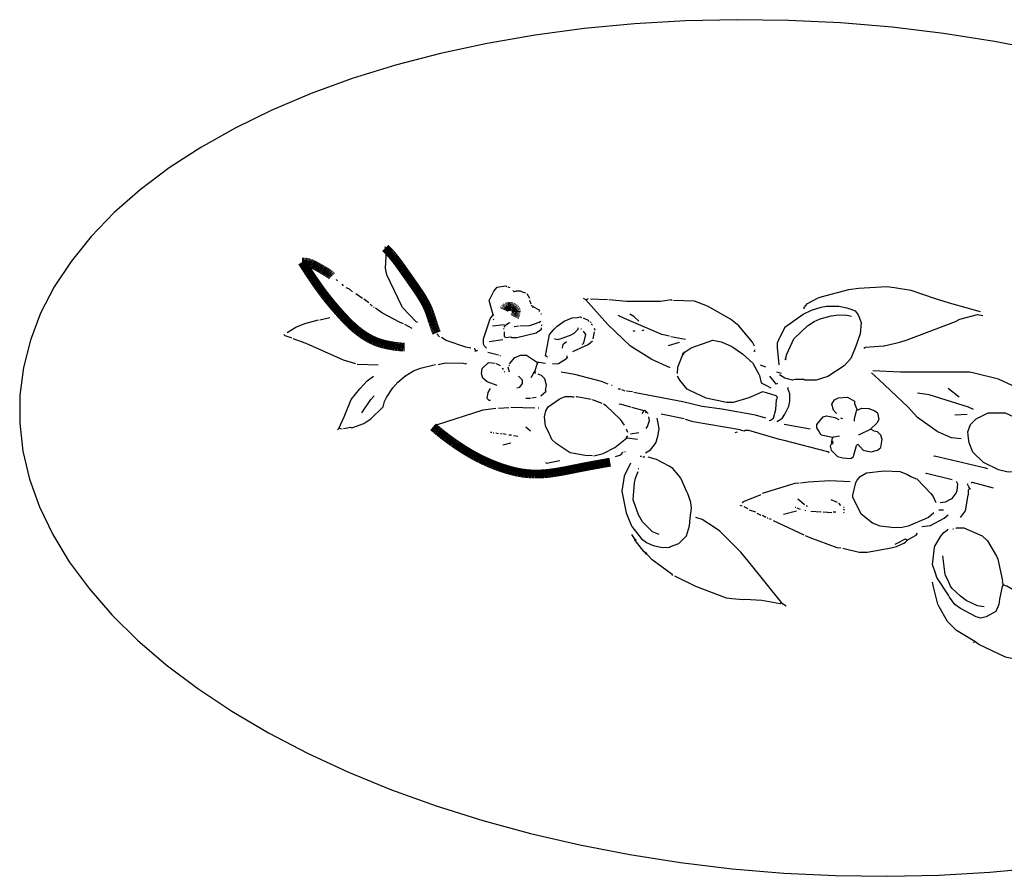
# Model space of a CAD drawing. Extents: x 1.33 to 6.92, y 0.84 to 3.86.
# Tile 1 of 2: x 1.33 to 4.8, y 0.84 to 3.86. Entities that reach past the tile are written whole.
import ezdxf

# ---------------------------------------------------------------- set-up
doc = ezdxf.new("R2010")
doc.units = 0
doc.linetypes.add('LINETYPE_1', pattern=[0])
doc.linetypes.add('LINETYPE_11', pattern=[0])

msp = doc.modelspace()

# ---------------------------------------------------------------- linework, layer by layer
at = {"linetype": 'LINETYPE_1'}
for points in [[(4.9452, 3.7506), (4.7685, 3.7848), (4.589, 3.8128), (4.4076, 3.8346), (4.225, 3.85), (4.042, 3.859), (3.8592, 3.8615), (3.6777, 3.8575), (3.498, 3.8471), (3.3211, 3.8303), (3.1476, 3.8071), (2.9782, 3.7777), (2.8138, 3.7422), (2.655, 3.7007), (2.5025, 3.6535), (2.3569, 3.6006), (2.2189, 3.5424), (2.0891, 3.4791), (1.968, 3.411), (1.8561, 3.3383), (1.754, 3.2614), (1.6619, 3.1806), (1.5805, 3.0962), (1.5099, 3.0086), (1.4506, 2.9182), (1.4026, 2.8254), (1.3664, 2.7306), (1.3419, 2.6341), (1.3294, 2.5364), (1.3288, 2.4379), (1.3403, 2.339), (1.3636, 2.2402), (1.3988, 2.1418), (1.4456, 2.0443), (1.5039, 1.9482), (1.5735, 1.8537), (1.654, 1.7614), (1.745, 1.6716), (1.8462, 1.5847), (1.9572, 1.5011), (2.0775, 1.4211), (2.2066, 1.3451), (2.3438, 1.2734), (2.4887, 1.2064), (2.6406, 1.1442), (2.7988, 1.0871), (2.9628, 1.0355), (3.1317, 0.9895), (3.3048, 0.9494), (3.4815, 0.9152), (3.661, 0.8872), (3.8424, 0.8654), (4.025, 0.85), (4.208, 0.841), (4.3908, 0.8385), (4.5723, 0.8425), (4.752, 0.8529), (4.9289, 0.8697)], [(2.6204, 3.0524), (2.618, 3.0596)], [(2.7332, 2.7932), (2.7284, 2.7956), (2.6799, 2.8458), (2.6774, 2.8504), (2.6245, 2.961), (2.6194, 2.985), (2.6214, 3.0261), (2.6204, 3.05)], [(2.6228, 3.0524), (2.6204, 3.0524)], [(2.6204, 3.05), (2.6204, 3.0524)], [(2.6252, 3.0524), (2.6228, 3.0524)], [(2.45, 2.9396), (2.4452, 2.9444)], [(2.4716, 2.9228), (2.4668, 2.9276)], [(2.9996, 2.8196), (2.9852, 2.87), (3.0014, 2.904), (3.014, 2.918), (3.0428, 2.9228), (3.0476, 2.9204)], [(4.0964, 2.8412), (4.0971, 2.8458), (4.1084, 2.8604), (4.1466, 2.8801), (4.1566, 2.8836), (4.255, 2.9099), (4.2883, 2.9143), (4.3892, 2.9204), (4.4157, 2.9166), (4.4734, 2.9068), (4.5598, 2.8777), (4.617, 2.8597), (4.718, 2.8316)], [(2.5028, 2.9012), (2.4927, 2.9102), (2.4838, 2.9139), (2.4812, 2.9156)], [(2.5388, 2.8772), (2.5148, 2.894)], [(3.0596, 2.9156), (3.0524, 2.918)], [(3.1148, 2.8964), (3.1026, 2.9005), (3.0956, 2.9036), (3.0812, 2.9036), (3.074, 2.9012), (3.0692, 2.906)], [(3.1292, 2.8772), (3.1196, 2.894)], [(2.5604, 2.8628), (2.5436, 2.8748)], [(2.5724, 2.8508), (2.5652, 2.858)], [(3.134, 2.858), (3.1292, 2.87)], [(3.1412, 2.8484), (3.134, 2.8532)], [(3.326, 2.8724), (3.3188, 2.8772)], [(3.326, 2.8724), (3.3356, 2.8772)], [(3.6236, 2.6324), (3.5593, 2.6622), (3.4844, 2.7092), (3.4046, 2.7854), (3.3542, 2.8407), (3.326, 2.8724)], [(3.4028, 2.8724), (3.3428, 2.8748)], [(3.6308, 2.87), (3.6284, 2.8724), (3.5902, 2.8666), (3.4699, 2.8665), (3.4076, 2.8724)], [(3.9212, 2.7092), (3.9145, 2.7238), (3.866, 2.7812), (3.837, 2.8047), (3.7746, 2.8405), (3.7554, 2.8501), (3.71, 2.8676), (3.6356, 2.87)], [(4.01, 2.642), (4.0086, 2.6445), (4.0028, 2.7044), (4.0028, 2.7212), (4.0093, 2.7358), (4.0107, 2.7402), (4.0286, 2.7744), (4.0292, 2.7764), (4.0938, 2.8225), (4.123, 2.8359), (4.1565, 2.8474), (4.1756, 2.8508), (4.2188, 2.8508), (4.2478, 2.8443), (4.2618, 2.8404), (4.2764, 2.834), (4.2879, 2.8194), (4.298, 2.7932), (4.2945, 2.7525), (4.2795, 2.709), (4.2615, 2.6662), (4.238, 2.6396), (4.18, 2.6018), (4.1396, 2.5892), (4.0988, 2.5892), (4.0964, 2.5916), (4.0652, 2.5916), (4.0556, 2.5892), (4.029, 2.5959), (4.01, 2.6084)], [(2.5796, 2.846), (2.5772, 2.846)], [(2.6828, 2.7884), (2.6689, 2.7942), (2.6093, 2.8258), (2.5844, 2.8436)], [(2.9756, 2.702), (2.9694, 2.7098), (2.966, 2.7164), (2.966, 2.7356), (2.9895, 2.8054), (2.9996, 2.8196)], [(3.002, 2.8172), (2.9996, 2.8196)], [(3.1388, 2.846), (3.1412, 2.8484)], [(3.1628, 2.8316), (3.1628, 2.8364), (3.1412, 2.8484)], [(3.17, 2.822), (3.1676, 2.822)], [(3.6212, 2.7452), (3.595, 2.7508), (3.4626, 2.8071), (3.4412, 2.8172)], [(3.5132, 2.798), (3.4959, 2.8142), (3.482, 2.822)], [(4.0316, 2.6636), (4.0357, 2.6806), (4.0604, 2.7356), (4.1089, 2.7806), (4.1322, 2.7961), (4.1538, 2.8057), (4.1925, 2.8161), (4.2188, 2.8196), (4.2478, 2.8182), (4.2644, 2.8148)], [(4.3076, 2.702), (4.3129, 2.7054), (4.3771, 2.7102), (4.3798, 2.7107), (4.435, 2.7229), (4.461, 2.7315), (4.6312, 2.7962), (4.6462, 2.8045), (4.7084, 2.8208), (4.7276, 2.8172)], [(2.2724, 2.7572), (2.3038, 2.7759), (2.335, 2.7899), (2.3828, 2.8028)], [(2.3876, 2.8028), (2.4236, 2.81)], [(2.714, 2.7716), (2.6876, 2.786)], [(2.9972, 2.7812), (3.038, 2.786)], [(2.9996, 2.8028), (3.002, 2.8052)], [(3.038, 2.7764), (3.0428, 2.7836), (3.0553, 2.7922), (3.0596, 2.7932)], [(3.074, 2.7788), (3.0884, 2.7812)], [(3.0932, 2.7812), (3.1291, 2.7823), (3.1624, 2.7938), (3.1676, 2.798)], [(3.17, 2.7812), (3.1724, 2.786)], [(3.1916, 2.6708), (3.1844, 2.6756), (3.1988, 2.75), (3.215, 2.7696), (3.2248, 2.7794), (3.2496, 2.7974), (3.2781, 2.809), (3.2971, 2.811), (3.3068, 2.8124), (3.3116, 2.81)], [(3.338, 2.7956), (3.3356, 2.8004), (3.321, 2.8071), (3.3188, 2.8076)], [(3.3452, 2.7932), (3.3428, 2.7956)], [(3.35, 2.7836), (3.3452, 2.7884)], [(2.2892, 2.738), (2.287, 2.7385), (2.2656, 2.7458), (2.2604, 2.75)], [(2.81, 2.7428), (2.8004, 2.7524)], [(3.0356, 2.7692), (3.038, 2.7716)], [(3.038, 2.7596), (3.038, 2.7452), (3.0428, 2.7404), (3.062, 2.7428), (3.0644, 2.7404), (3.0836, 2.7404), (3.151, 2.7567), (3.17, 2.7692), (3.17, 2.774)], [(3.2156, 2.7356), (3.2178, 2.7351), (3.2276, 2.7332), (3.2394, 2.7365), (3.2689, 2.7466), (3.2726, 2.7486), (3.2852, 2.7548), (3.2996, 2.7692), (3.2996, 2.774)], [(3.3116, 2.7692), (3.3092, 2.7692)], [(3.314, 2.7164), (3.3188, 2.7188), (3.3193, 2.721), (3.326, 2.75), (3.3188, 2.762)], [(3.3524, 2.7356), (3.3572, 2.7596)], [(3.3596, 2.7644), (3.3572, 2.7716)], [(3.494, 2.762), (3.5012, 2.7644)], [(3.5252, 2.7644), (3.5324, 2.7668)], [(2.5148, 2.6468), (2.4714, 2.6605), (2.3394, 2.7183), (2.294, 2.7356)], [(2.9204, 2.702), (2.9034, 2.7059), (2.8335, 2.7298), (2.8172, 2.7404)], [(2.9852, 2.726), (3.0332, 2.7332)], [(3.2444, 2.702), (3.2452, 2.709), (3.2468, 2.7164), (3.2588, 2.726)], [(3.2804, 2.69), (3.3347, 2.7152), (3.35, 2.7284)], [(3.6188, 2.7116), (3.6572, 2.7236)], [(3.6788, 2.7332), (3.626, 2.7428)], [(3.674, 2.6876), (3.6982, 2.7037), (3.7748, 2.7308), (3.8038, 2.7243), (3.8082, 2.7229), (3.8416, 2.7086), (3.849, 2.7039), (3.8798, 2.6822), (3.9164, 2.6492), (3.9385, 2.6086), (3.9399, 2.6058), (3.9452, 2.5796), (3.9646, 2.5707), (3.9788, 2.5628)], [(2.9372, 2.6948), (2.9348, 2.6996), (2.9324, 2.6996)], [(2.9348, 2.69), (2.9372, 2.6924)], [(2.9372, 2.6924), (2.9372, 2.6948)], [(2.9396, 2.6924), (2.9372, 2.6924)], [(2.9444, 2.6924), (2.9396, 2.6924)], [(3.0188, 2.678), (2.9804, 2.6876)], [(3.026, 2.6756), (3.0236, 2.6756)], [(3.0572, 2.6468), (3.0762, 2.6689), (3.079, 2.6703), (3.0956, 2.678), (3.1172, 2.678), (3.1556, 2.6516)], [(3.2612, 2.6708), (3.2612, 2.6756)], [(3.65, 2.6132), (3.6511, 2.6347), (3.6692, 2.6804)], [(3.6692, 2.6828), (3.6716, 2.6876)], [(3.6692, 2.6804), (3.6692, 2.6828)], [(3.6716, 2.6804), (3.6692, 2.6804)], [(3.674, 2.6876), (3.6716, 2.6876)], [(3.6716, 2.6804), (3.674, 2.6852)], [(3.674, 2.6852), (3.674, 2.6876)], [(3.9188, 2.69), (3.9212, 2.6924)], [(3.9212, 2.6924), (3.9236, 2.6972)], [(3.9236, 2.69), (3.9212, 2.6924)], [(2.594, 2.642), (2.5196, 2.6444)], [(2.6876, 2.6036), (2.719, 2.6223), (2.743, 2.6315), (2.7956, 2.6444)], [(2.8052, 2.6444), (2.8314, 2.6502), (2.8942, 2.6499), (2.8986, 2.6485), (2.9036, 2.6468), (2.906, 2.6492)], [(3.014, 2.57), (2.9778, 2.5839), (2.9636, 2.5964), (2.9588, 2.6132), (2.9612, 2.63), (2.9828, 2.6516), (3.0068, 2.6492)], [(3.026, 2.6396), (3.0116, 2.6468)], [(3.0548, 2.6396), (3.0572, 2.642)], [(3.146, 2.6204), (3.1556, 2.6492)], [(3.158, 2.6516), (3.1556, 2.6516)], [(3.1556, 2.6492), (3.1556, 2.6516)], [(3.158, 2.6516), (3.1604, 2.6528), (3.1844, 2.6492)], [(3.2084, 2.6468), (3.2302, 2.6487), (3.2588, 2.666), (3.2612, 2.6708)], [(3.2636, 2.666), (3.2612, 2.6708)], [(3.962, 2.6348), (3.9428, 2.642)], [(4.0292, 2.6612), (4.0316, 2.6636)], [(4.034, 2.6612), (4.0316, 2.6636)], [(3.0356, 2.6276), (3.0308, 2.63)], [(3.0404, 2.618), (3.038, 2.6204)], [(3.0572, 2.618), (3.0524, 2.6348)], [(3.134, 2.5988), (3.1436, 2.6156)], [(3.1436, 2.618), (3.146, 2.6204)], [(3.1436, 2.6156), (3.1436, 2.618)], [(3.146, 2.6156), (3.1436, 2.6156)], [(3.146, 2.6156), (3.1484, 2.618), (3.146, 2.6204)], [(3.1484, 2.6132), (3.146, 2.6156)], [(3.1676, 2.534), (3.1868, 2.5508), (3.1844, 2.5532), (3.1877, 2.5722), (3.182, 2.594), (3.17, 2.606), (3.158, 2.6108)], [(3.4052, 2.5748), (3.3814, 2.5851), (3.2876, 2.6096), (3.2396, 2.618)], [(4.0172, 2.6132), (4.0004, 2.618)], [(4.6508, 2.3828), (4.6174, 2.386), (4.5714, 2.4063), (4.5666, 2.4087), (4.4972, 2.4572), (4.4642, 2.4936), (4.3609, 2.5922), (4.334, 2.6156)], [(4.9388, 2.4596), (4.9335, 2.4786), (4.9076, 2.5172), (4.8783, 2.543), (4.831, 2.5705), (4.7826, 2.5933), (4.6966, 2.614), (4.682, 2.618), (4.4372, 2.618), (4.3388, 2.6228)], [(2.4548, 2.4188), (2.4733, 2.4598), (2.4986, 2.5216), (2.5286, 2.5584), (2.5552, 2.5874), (2.5772, 2.6036)], [(2.4716, 2.4188), (2.4786, 2.4196), (2.4956, 2.4236), (2.5004, 2.4212), (2.5432, 2.4362), (2.5676, 2.4524), (2.6108, 2.4956), (2.6161, 2.5146), (2.6234, 2.5288), (2.645, 2.5623), (2.663, 2.5825), (2.685, 2.6017), (2.6876, 2.6036)], [(2.69, 2.6012), (2.6876, 2.6036)], [(3.0836, 2.5628), (3.0934, 2.5647), (3.1028, 2.5772), (3.1028, 2.5892), (3.0884, 2.6036)], [(3.974, 2.4476), (3.9786, 2.4483), (3.9884, 2.4548), (3.9969, 2.4861), (3.9991, 2.5195), (4.0028, 2.5292), (3.998, 2.534), (3.9646, 2.5444), (3.95, 2.5484), (3.9094, 2.5309), (3.9018, 2.5273), (3.8468, 2.51), (3.8228, 2.51), (3.7506, 2.5261), (3.696, 2.5514), (3.6836, 2.558), (3.6578, 2.5896), (3.65, 2.6036)], [(4.0028, 2.5772), (3.998, 2.5748), (3.9915, 2.5846), (3.9764, 2.6036)], [(2.99, 2.5172), (2.9852, 2.5172), (2.978, 2.5244), (2.9821, 2.5462), (2.99, 2.5604)], [(3.4196, 2.57), (3.4172, 2.57)], [(3.4484, 2.558), (3.4412, 2.558)], [(3.4652, 2.5508), (3.4532, 2.5556)], [(3.4916, 2.5484), (3.47, 2.5508)], [(3.962, 2.4548), (3.9258, 2.466), (3.8062, 2.487), (3.7365, 2.4966), (3.7026, 2.5044), (3.6694, 2.5131), (3.5514, 2.5354), (3.4964, 2.546)], [(4.0028, 2.4428), (4.0028, 2.4452), (4.015, 2.4519), (4.0201, 2.457), (4.0286, 2.4696), (4.0426, 2.4982), (4.046, 2.5148), (4.046, 2.5412), (4.0388, 2.5604), (4.0412, 2.5652)], [(4.694, 2.486), (4.6767, 2.4942), (4.5378, 2.5379), (4.4972, 2.5436)], [(4.6436, 2.5292), (4.6052, 2.5604)], [(2.5364, 2.474), (2.5682, 2.5215), (2.5796, 2.534)], [(3.1316, 2.5244), (3.1148, 2.5244)], [(3.1364, 2.5268), (3.1508, 2.5292)], [(3.35, 2.3228), (3.3237, 2.3239), (3.2778, 2.3316), (3.271, 2.3332), (3.2223, 2.3654), (3.206, 2.3804), (3.2005, 2.3946), (3.1982, 2.3992), (3.1837, 2.4282), (3.1808, 2.4596), (3.185, 2.4808), (3.194, 2.4956), (3.2322, 2.5225), (3.2398, 2.5261), (3.254, 2.5316), (3.2756, 2.5316), (3.2828, 2.5292), (3.2852, 2.5316)], [(3.2924, 2.5292), (3.2948, 2.5316), (3.3452, 2.522)], [(3.3836, 2.5076), (3.35, 2.5196)], [(3.4628, 2.4308), (3.4484, 2.45), (3.3984, 2.4986), (3.3884, 2.5052)], [(3.4436, 2.5052), (3.446, 2.5064), (3.4844, 2.4956)], [(4.2116, 2.4716), (4.2002, 2.4841), (4.1948, 2.5052), (4.2044, 2.5196), (4.2186, 2.5273), (4.25, 2.5292), (4.274, 2.5148), (4.274, 2.5076), (4.2836, 2.4836)], [(2.7908, 2.4284), (2.803, 2.4324), (2.9638, 2.485), (3.0092, 2.4908)], [(3.0188, 2.4908), (3.0548, 2.4932)], [(3.146, 2.4908), (3.062, 2.4932)], [(3.1604, 2.4908), (3.158, 2.4908)], [(3.5324, 2.4812), (3.4892, 2.4932)], [(3.5252, 2.4716), (3.5324, 2.4812)], [(3.5324, 2.4812), (3.5348, 2.4836), (3.5396, 2.4788)], [(3.542, 2.4764), (3.5396, 2.474), (3.5372, 2.4764), (3.5396, 2.4788)], [(3.542, 2.4764), (3.5396, 2.4788)], [(3.5468, 2.4716), (3.542, 2.4764)], [(3.674, 2.4524), (3.5924, 2.4692)], [(4.274, 2.4452), (4.2748, 2.4522), (4.2817, 2.481), (4.2836, 2.4836)], [(4.2836, 2.4836), (4.3004, 2.4908), (4.3246, 2.4889), (4.3462, 2.4817), (4.3556, 2.474), (4.3604, 2.45), (4.3537, 2.4378), (4.3316, 2.4164)], [(4.6292, 2.4668), (4.6724, 2.4692)], [(4.9556, 2.3132), (4.9335, 2.2998), (4.881, 2.2755), (4.8594, 2.2686), (4.8164, 2.2652), (4.783, 2.2732), (4.7298, 2.2983), (4.6916, 2.3348), (4.6788, 2.3682), (4.6764, 2.385), (4.6748, 2.4068), (4.6844, 2.4332), (4.7036, 2.4524), (4.7468, 2.474), (4.8068, 2.474), (4.8622, 2.4483), (4.8694, 2.4459), (4.8975, 2.4278), (4.9081, 2.4194), (4.9514, 2.3761), (4.9622, 2.3631), (4.9724, 2.342), (4.9724, 2.33), (4.958, 2.3156)], [(3.5372, 2.3324), (3.5542, 2.3439), (3.569, 2.3608), (3.5751, 2.371), (3.5814, 2.397), (3.5852, 2.4188), (3.5794, 2.4498), (3.578, 2.4548)], [(3.5396, 2.4188), (3.5438, 2.4264), (3.5516, 2.4476), (3.5492, 2.4596)], [(4.1852, 2.3324), (4.18, 2.3366), (4.0266, 2.377), (4.0098, 2.3799), (3.902, 2.4116), (3.8876, 2.4116), (3.8852, 2.4092), (3.8758, 2.4123), (3.871, 2.4145), (3.705, 2.4421), (3.6788, 2.45)], [(4.118, 2.4164), (4.0268, 2.4332)], [(4.1972, 2.3876), (4.1564, 2.3948), (4.1473, 2.4118), (4.142, 2.4212), (4.142, 2.4332), (4.1636, 2.4596), (4.1756, 2.4632), (4.2046, 2.4579), (4.2188, 2.45)], [(4.2332, 2.4524), (4.226, 2.4548)], [(2.45, 2.414), (2.4548, 2.4188)], [(2.4668, 2.4164), (2.4548, 2.4188)], [(2.9948, 2.4044), (2.99, 2.4044)], [(3.002, 2.402), (2.9996, 2.402)], [(3.0188, 2.3996), (3.0092, 2.402)], [(3.0284, 2.3996), (3.026, 2.3996)], [(3.0452, 2.3972), (3.0332, 2.3996)], [(3.1316, 2.4092), (3.1148, 2.4236)], [(3.4748, 2.4044), (3.47, 2.4164)], [(3.4844, 2.3996), (3.5132, 2.4044)], [(3.854, 2.4044), (3.8612, 2.4068)], [(4.1948, 2.3684), (4.1888, 2.3564), (4.1924, 2.342), (4.214, 2.3204), (4.233, 2.3148), (4.262, 2.3132), (4.2646, 2.3151), (4.2716, 2.3204), (4.2723, 2.325), (4.2812, 2.3588), (4.286, 2.3636), (4.3052, 2.342), (4.3098, 2.3413), (4.3338, 2.3362), (4.3554, 2.3425), (4.3676, 2.3516), (4.3724, 2.3804), (4.3676, 2.3948), (4.3556, 2.4068), (4.3436, 2.4092), (4.3316, 2.4164)], [(4.2884, 2.3972), (4.2927, 2.3982), (4.3316, 2.4164)], [(3.0332, 2.3612), (3.062, 2.3684)], [(3.0644, 2.3948), (3.0548, 2.3948)], [(3.086, 2.39), (3.0716, 2.3924)], [(3.3548, 2.3228), (3.3882, 2.3307), (3.4287, 2.3522), (3.47, 2.3852)], [(3.47, 2.3876), (3.4748, 2.3924)], [(3.47, 2.3852), (3.47, 2.3876)], [(3.4724, 2.3852), (3.47, 2.3852)], [(3.5084, 2.3804), (3.4724, 2.3852)], [(4.1948, 2.3684), (4.1924, 2.3708), (4.1948, 2.3732)], [(4.1948, 2.3732), (4.1972, 2.3852)], [(4.1972, 2.3684), (4.1996, 2.3708), (4.1972, 2.3732), (4.1948, 2.3732)], [(4.1972, 2.3684), (4.1948, 2.3684)], [(4.1996, 2.3876), (4.1972, 2.3876)], [(4.1972, 2.3852), (4.1972, 2.3876)], [(4.1972, 2.366), (4.1972, 2.3684)], [(4.1996, 2.3636), (4.1972, 2.366)], [(4.1996, 2.3876), (4.2022, 2.3893), (4.2212, 2.3924)], [(3.4316, 2.3204), (3.4462, 2.3247), (3.4532, 2.33), (3.4556, 2.3348), (3.458, 2.3348)], [(3.4652, 2.3348), (3.4652, 2.3372)], [(3.1844, 2.2988), (3.1892, 2.2964), (3.2274, 2.3046), (3.2348, 2.306)], [(3.4844, 2.2964), (3.462, 2.251), (3.4532, 2.198), (3.4685, 2.1214), (3.4863, 2.0778), (3.4887, 2.073), (3.5228, 2.03), (3.5401, 2.0162), (3.5586, 2.0079), (3.5686, 2.0046), (3.5972, 1.9988), (3.6214, 2.0005), (3.6258, 2.0019), (3.6548, 2.0132), (3.6812, 2.0396), (3.6921, 2.0757), (3.6943, 2.1019), (3.699, 2.1381), (3.697, 2.1571), (3.6878, 2.1856), (3.6829, 2.1954), (3.6614, 2.2431), (3.653, 2.2537), (3.6332, 2.2772), (3.6207, 2.2862), (3.5758, 2.3089), (3.5468, 2.318)], [(3.5228, 2.3204), (3.518, 2.3204)], [(3.5348, 2.318), (3.5276, 2.318)], [(4.5548, 2.3204), (4.5572, 2.3228), (4.7374, 2.2803), (4.7444, 2.2772)], [(3.5852, 2.0444), (3.5612, 2.054), (3.527, 2.0896), (3.5118, 2.1145), (3.494, 2.1668), (3.4988, 2.2268), (3.5019, 2.2434), (3.5108, 2.2676)], [(3.5108, 2.2748), (3.5132, 2.2772)], [(4.5548, 2.1212), (4.5354, 2.1049), (4.4634, 2.0742), (4.4422, 2.07), (4.4156, 2.0684), (4.3654, 2.0742), (4.3386, 2.0847), (4.298, 2.1164), (4.2692, 2.1764), (4.2692, 2.1836), (4.2798, 2.2287), (4.2842, 2.236), (4.2951, 2.249), (4.3174, 2.2621), (4.3796, 2.27), (4.4347, 2.2665), (4.4617, 2.2566), (4.4736, 2.249), (4.4898, 2.2428), (4.4948, 2.2412), (4.5434, 2.1889), (4.5518, 2.1783), (4.5603, 2.1598), (4.562, 2.1572)], [(4.526, 2.2604), (4.5284, 2.2616), (4.6196, 2.2388)], [(3.95, 2.1908), (4.0654, 2.2258), (4.0796, 2.2268)], [(4.0844, 2.2268), (4.1106, 2.2302), (4.1876, 2.2352), (4.2596, 2.2316)], [(4.5764, 2.1572), (4.5954, 2.1605), (4.6106, 2.1682), (4.6196, 2.1716), (4.6335, 2.191), (4.6371, 2.2002), (4.6388, 2.222), (4.634, 2.2316)], [(4.682, 2.2076), (4.6778, 2.2128), (4.6736, 2.222), (4.6748, 2.2244)], [(4.6868, 2.2268), (4.6892, 2.2292), (4.7636, 2.21)], [(4.6484, 2.1044), (4.6657, 2.1282), (4.676, 2.1836), (4.6765, 2.1862), (4.6772, 2.2028), (4.682, 2.2076)], [(4.6844, 2.2052), (4.682, 2.2076)], [(3.878, 2.1572), (3.8832, 2.1614), (3.9452, 2.186)], [(4.0988, 2.15), (4.0966, 2.1505), (4.0748, 2.1692)], [(4.214, 2.1572), (4.1924, 2.1668)], [(4.226, 2.1476), (4.2188, 2.1548)], [(3.878, 2.1452), (3.8708, 2.1476)], [(3.8996, 2.1356), (3.8852, 2.1428)], [(3.926, 2.1236), (3.9044, 2.1308)], [(4.0244, 2.1164), (4.07, 2.1284)], [(4.0676, 2.1404), (4.0652, 2.1404)], [(4.0844, 2.1332), (4.0724, 2.138)], [(4.1012, 2.1284), (4.1012, 2.1308)], [(4.1084, 2.1452), (4.1036, 2.1452)], [(4.1564, 2.1236), (4.1204, 2.126)], [(4.1948, 2.1212), (4.1636, 2.1236)], [(4.2092, 2.1236), (4.1996, 2.1236)], [(4.238, 2.1404), (4.2356, 2.1404)], [(4.2404, 2.1308), (4.2356, 2.1332)], [(4.2356, 2.1212), (4.238, 2.1236)], [(4.5884, 2.1308), (4.5716, 2.1308)], [(4.0172, 1.8044), (3.911, 1.936), (3.8732, 1.982), (3.7988, 2.0564), (3.78, 2.069), (3.7366, 2.0977), (3.7148, 2.1044)], [(3.9452, 2.1116), (3.9308, 2.1188)], [(3.962, 2.1044), (3.95, 2.1116)], [(3.9692, 2.102), (3.9668, 2.102)], [(3.9812, 2.0972), (3.974, 2.0996)], [(4.0964, 2.042), (3.9884, 2.0924)], [(4.5116, 2.0732), (4.5426, 2.0763), (4.5904, 2.1026), (4.6052, 2.114)], [(4.7996, 1.8668), (4.7962, 1.8615), (4.7862, 1.8163), (4.7842, 1.7973), (4.7732, 1.7732), (4.7389, 1.7538), (4.7254, 1.7506), (4.7204, 1.7492), (4.7038, 1.7547), (4.6488, 1.7834), (4.6292, 1.7972), (4.6095, 1.8234), (4.6057, 1.831), (4.5652, 1.8934), (4.5603, 1.9078), (4.55, 1.9388), (4.5565, 1.999), (4.5579, 2.0034), (4.5794, 2.0391), (4.5902, 2.0521), (4.6026, 2.0617), (4.6052, 2.0636)], [(4.6244, 2.0636), (4.622, 2.0636)], [(4.6316, 2.066), (4.634, 2.0684), (4.6604, 2.0684), (4.7256, 2.0402), (4.7444, 2.0228), (4.7761, 1.9678), (4.7809, 1.9582), (4.7972, 1.8812), (4.796, 1.8788), (4.7996, 1.8668)], [(3.5012, 2.0276), (3.4892, 2.0444)], [(3.5012, 2.0228), (3.4988, 2.0252), (3.5012, 2.0276)], [(3.5012, 2.0228), (3.5036, 2.0252), (3.5012, 2.0276)], [(3.5372, 1.9796), (3.532, 1.9838), (3.5054, 2.0176), (3.5012, 2.0228)], [(4.226, 1.9964), (4.2138, 1.998), (4.1182, 2.0329), (4.1012, 2.0396)], [(4.2332, 1.9964), (4.2378, 1.9957), (4.2908, 1.982), (4.3196, 1.982), (4.4038, 1.9979), (4.4226, 2.002), (4.4488, 2.0138), (4.4544, 2.0174), (4.4612, 2.0252)], [(4.418, 2.0108), (4.428, 2.015), (4.454, 2.03), (4.4612, 2.0252)], [(4.4612, 2.0252), (4.4638, 2.0271), (4.4924, 2.042), (4.4972, 2.0492)], [(3.5396, 1.9796), (3.5372, 1.9796)], [(3.5372, 1.9772), (3.5372, 1.9796)], [(3.5396, 1.9748), (3.5372, 1.9772)], [(3.542, 1.9772), (3.5396, 1.9796)], [(3.542, 1.9748), (3.5396, 1.9748)], [(3.542, 1.9748), (3.542, 1.9772)], [(3.6332, 1.9004), (3.6313, 1.903), (3.5606, 1.9551), (3.542, 1.9748)], [(4.7324, 1.79), (4.7086, 1.7933), (4.6681, 1.8122), (4.6489, 1.8266), (4.619, 1.8544), (4.613, 1.8624), (4.6069, 1.8762), (4.6057, 1.879), (4.5941, 1.903), (4.586, 1.97)], [(4.0148, 1.802), (4.0124, 1.7996), (3.9478, 1.8123), (3.8876, 1.8152), (3.8828, 1.814), (3.8422, 1.8173), (3.8229, 1.8198), (3.7146, 1.8615), (3.6404, 1.898)], [(4.6988, 1.6676), (4.634, 1.706), (4.6028, 1.7372), (4.5735, 1.7898), (4.5687, 1.7994), (4.5532, 1.8598), (4.55, 1.8764)], [(5.1356, 1.5692), (5.1048, 1.601), (5.0968, 1.607), (4.9964, 1.7132), (4.9844, 1.73), (4.883, 1.8182), (4.8663, 1.8302), (4.8118, 1.8625), (4.7996, 1.8668)], [(4.0172, 1.802), (4.0148, 1.802)], [(4.0172, 1.802), (4.0172, 1.8044)], [(4.034, 1.7924), (4.0172, 1.802)], [(4.694, 1.6628), (4.6988, 1.6676)], [(5.1332, 1.562), (5.1308, 1.5608), (5.0737, 1.5658), (5.0679, 1.5678), (4.893, 1.5946), (4.8574, 1.6014), (4.8118, 1.6107), (4.8046, 1.6131), (4.7137, 1.6562), (4.6988, 1.6676)]]:
    msp.add_lwpolyline(points, dxfattribs=at)
at = {"linetype": 'LINETYPE_11', "const_width": 0.0312}
for points in [[(2.624, 3.051), (2.6188, 3.0562)], [(2.6254, 3.0496), (2.624, 3.051)], [(2.627, 3.048), (2.6254, 3.0496)], [(2.6288, 3.0461), (2.627, 3.048)], [(2.6308, 3.044), (2.6288, 3.0461)], [(2.6331, 3.0416), (2.6308, 3.044)], [(2.6356, 3.0389), (2.6331, 3.0416)], [(2.6382, 3.036), (2.6356, 3.0389)], [(2.641, 3.0328), (2.6382, 3.036)], [(2.644, 3.0292), (2.641, 3.0328)], [(2.6472, 3.0254), (2.644, 3.0292)], [(2.6506, 3.0212), (2.6472, 3.0254)], [(2.6542, 3.0166), (2.6506, 3.0212)], [(2.6579, 3.0118), (2.6542, 3.0166)], [(2.6618, 3.0066), (2.6579, 3.0118)], [(2.3364, 2.9886), (2.325, 3.0062)], [(2.325, 3.0062), (2.3303, 3.0062)], [(2.3303, 3.0062), (2.3316, 3.0062)], [(2.3316, 3.0062), (2.333, 3.0062)], [(2.333, 3.0062), (2.3347, 3.006)], [(2.3347, 3.006), (2.3364, 3.006)], [(2.3364, 3.006), (2.3384, 3.0057)], [(2.3396, 2.9837), (2.3364, 2.9886)], [(2.3384, 3.0057), (2.3405, 3.0054)], [(2.3431, 2.9783), (2.3396, 2.9837)], [(2.3405, 3.0054), (2.3428, 3.005)], [(2.3428, 3.005), (2.3452, 3.0045)], [(2.347, 2.9723), (2.3431, 2.9783)], [(2.3452, 3.0045), (2.3476, 3.0038)], [(2.3476, 3.0038), (2.3503, 3.003)], [(2.3503, 3.003), (2.3531, 3.0021)], [(2.3531, 3.0021), (2.356, 3.0009)], [(2.356, 3.0009), (2.3591, 2.9997)], [(2.3591, 2.9997), (2.3622, 2.9982)], [(2.3622, 2.9982), (2.3654, 2.9967)], [(2.3654, 2.9967), (2.3687, 2.9951)], [(2.3687, 2.9951), (2.372, 2.9934)], [(2.372, 2.9934), (2.3753, 2.9915)], [(2.3753, 2.9915), (2.3787, 2.9897)], [(2.3787, 2.9897), (2.382, 2.9878)], [(2.382, 2.9878), (2.3853, 2.986)], [(2.3853, 2.986), (2.3885, 2.9841)], [(2.3885, 2.9841), (2.3917, 2.9823)], [(2.3917, 2.9823), (2.3948, 2.9804)], [(2.3948, 2.9804), (2.3978, 2.9788)], [(2.3978, 2.9788), (2.4006, 2.977)], [(2.4006, 2.977), (2.4034, 2.9753)], [(2.4034, 2.9753), (2.406, 2.9738)], [(2.406, 2.9738), (2.4086, 2.9723)], [(2.6658, 3.0012), (2.6618, 3.0066)], [(2.67, 2.9954), (2.6658, 3.0012)], [(2.6743, 2.9894), (2.67, 2.9954)], [(2.6788, 2.9832), (2.6743, 2.9894)], [(2.6833, 2.9768), (2.6788, 2.9832)], [(2.688, 2.9702), (2.6833, 2.9768)], [(2.3514, 2.9657), (2.347, 2.9723)], [(2.356, 2.9587), (2.3514, 2.9657)], [(2.3609, 2.9513), (2.356, 2.9587)], [(2.3661, 2.9436), (2.3609, 2.9513)], [(2.3716, 2.9357), (2.3661, 2.9436)], [(2.4086, 2.9723), (2.411, 2.9708)], [(2.411, 2.9708), (2.4133, 2.9694)], [(2.4133, 2.9694), (2.4154, 2.968)], [(2.4154, 2.968), (2.4174, 2.9668)], [(2.4174, 2.9668), (2.4192, 2.9656)], [(2.4192, 2.9656), (2.4208, 2.9646)], [(2.4208, 2.9646), (2.4223, 2.9635)], [(2.4223, 2.9635), (2.4236, 2.9626)], [(2.4236, 2.9626), (2.4248, 2.9618)], [(2.4248, 2.9618), (2.4258, 2.961)], [(2.4258, 2.961), (2.4267, 2.9604)], [(2.4267, 2.9604), (2.4274, 2.9598)], [(2.4274, 2.9598), (2.4281, 2.9592)], [(2.4281, 2.9592), (2.4287, 2.9587)], [(2.4287, 2.9587), (2.4292, 2.9583)], [(2.4292, 2.9583), (2.4296, 2.9579)], [(2.4296, 2.9579), (2.43, 2.9575)], [(2.43, 2.9575), (2.4302, 2.9572)], [(2.4302, 2.9572), (2.4312, 2.9562)], [(2.6927, 2.9635), (2.688, 2.9702)], [(2.6975, 2.9566), (2.6927, 2.9635)], [(2.7024, 2.9497), (2.6975, 2.9566)], [(2.7073, 2.9427), (2.7024, 2.9497)], [(2.7122, 2.9357), (2.7073, 2.9427)], [(2.3772, 2.9276), (2.3716, 2.9357)], [(2.383, 2.9195), (2.3772, 2.9276)], [(2.3888, 2.9112), (2.383, 2.9195)], [(2.3948, 2.9031), (2.3888, 2.9112)], [(2.4008, 2.8951), (2.3948, 2.9031)], [(2.7172, 2.9286), (2.7122, 2.9357)], [(2.7222, 2.9215), (2.7172, 2.9286)], [(2.7271, 2.9144), (2.7222, 2.9215)], [(2.7319, 2.9073), (2.7271, 2.9144)], [(2.7367, 2.9002), (2.7319, 2.9073)], [(2.4069, 2.8873), (2.4008, 2.8951)], [(2.4129, 2.8795), (2.4069, 2.8873)], [(2.4189, 2.872), (2.4129, 2.8795)], [(2.4249, 2.8646), (2.4189, 2.872)], [(2.7414, 2.8933), (2.7367, 2.9002)], [(2.7458, 2.8863), (2.7414, 2.8933)], [(2.75, 2.8795), (2.7458, 2.8863)], [(2.7541, 2.8726), (2.75, 2.8795)], [(2.758, 2.8659), (2.7541, 2.8726)], [(2.4308, 2.8574), (2.4249, 2.8646)], [(2.4368, 2.8504), (2.4308, 2.8574)], [(2.4426, 2.8436), (2.4368, 2.8504)], [(2.4483, 2.837), (2.4426, 2.8436)], [(2.4538, 2.8307), (2.4483, 2.837)], [(2.7615, 2.8594), (2.758, 2.8659)], [(2.7647, 2.8529), (2.7615, 2.8594)], [(2.7676, 2.8466), (2.7647, 2.8529)], [(2.7703, 2.8405), (2.7676, 2.8466)], [(2.7728, 2.8345), (2.7703, 2.8405)], [(2.775, 2.8287), (2.7728, 2.8345)], [(3.0375, 2.8375), (3.0388, 2.8402)], [(3.0388, 2.8402), (3.0392, 2.8408)], [(3.0392, 2.8408), (3.0396, 2.8415)], [(3.0396, 2.8415), (3.04, 2.8422)], [(3.04, 2.8422), (3.0404, 2.843)], [(3.0404, 2.843), (3.041, 2.8438)], [(3.041, 2.8438), (3.0416, 2.8445)], [(3.0416, 2.8445), (3.0423, 2.8453)], [(3.0423, 2.8453), (3.0431, 2.846)], [(3.0431, 2.846), (3.0439, 2.8467)], [(3.0439, 2.8467), (3.0449, 2.8474)], [(3.0449, 2.8474), (3.0458, 2.848)], [(3.0458, 2.848), (3.047, 2.8484)], [(3.047, 2.8484), (3.0481, 2.8488)], [(3.0481, 2.8488), (3.0494, 2.8491)], [(3.0494, 2.8491), (3.0506, 2.8494)], [(3.0506, 2.8494), (3.052, 2.8495)], [(3.052, 2.8495), (3.0534, 2.8496)], [(3.0534, 2.8496), (3.0548, 2.8496)], [(3.0548, 2.8496), (3.0563, 2.8496)], [(3.0563, 2.8496), (3.0579, 2.8495)], [(3.0579, 2.8495), (3.0594, 2.8494)], [(3.0594, 2.8494), (3.061, 2.8492)], [(3.061, 2.8492), (3.0625, 2.849)], [(3.0625, 2.849), (3.0641, 2.8487)], [(3.0641, 2.8487), (3.0656, 2.8483)], [(3.0656, 2.8483), (3.0672, 2.848)], [(3.0672, 2.848), (3.0686, 2.8475)], [(3.0686, 2.8475), (3.0701, 2.847)], [(3.0701, 2.847), (3.0715, 2.8465)], [(3.0715, 2.8465), (3.0728, 2.8458)], [(3.0728, 2.8458), (3.0741, 2.8452)], [(3.0741, 2.8452), (3.0752, 2.8444)], [(3.0752, 2.8444), (3.0763, 2.8436)], [(3.0763, 2.8436), (3.0773, 2.8427)], [(3.0773, 2.8427), (3.0781, 2.8417)], [(3.0781, 2.8417), (3.0789, 2.8406)], [(3.0789, 2.8406), (3.0794, 2.8394)], [(3.0794, 2.8394), (3.0799, 2.8382)], [(3.0799, 2.8382), (3.0803, 2.8369)], [(3.0803, 2.8369), (3.0805, 2.8356)], [(3.0805, 2.8356), (3.0808, 2.8342)], [(3.0808, 2.8342), (3.0808, 2.8328)], [(2.4593, 2.8246), (2.4538, 2.8307)], [(2.4646, 2.8187), (2.4593, 2.8246)], [(2.4697, 2.8132), (2.4646, 2.8187)], [(2.4747, 2.8078), (2.4697, 2.8132)], [(2.4796, 2.8026), (2.4747, 2.8078)], [(2.4843, 2.7977), (2.4796, 2.8026)], [(2.7771, 2.823), (2.775, 2.8287)], [(2.7789, 2.8176), (2.7771, 2.823)], [(2.7807, 2.8124), (2.7789, 2.8176)], [(2.7822, 2.8074), (2.7807, 2.8124)], [(2.7837, 2.8026), (2.7822, 2.8074)], [(2.7851, 2.7981), (2.7837, 2.8026)], [(3.076, 2.8145), (3.075, 2.8125)], [(3.0764, 2.8151), (3.076, 2.8145)], [(3.0766, 2.8158), (3.0764, 2.8151)], [(3.077, 2.8165), (3.0766, 2.8158)], [(3.0774, 2.8173), (3.077, 2.8165)], [(3.0777, 2.8182), (3.0774, 2.8173)], [(3.0781, 2.8191), (3.0777, 2.8182)], [(3.0785, 2.8201), (3.0781, 2.8191)], [(3.0789, 2.8212), (3.0785, 2.8201)], [(3.0792, 2.8224), (3.0789, 2.8212)], [(3.0796, 2.8235), (3.0792, 2.8224)], [(3.08, 2.8248), (3.0796, 2.8235)], [(3.0802, 2.826), (3.08, 2.8248)], [(3.0805, 2.8274), (3.0802, 2.826)], [(3.0806, 2.8287), (3.0805, 2.8274)], [(3.0808, 2.8301), (3.0806, 2.8287)], [(3.0808, 2.8328), (3.0808, 2.8315)], [(3.0808, 2.8315), (3.0808, 2.8301)], [(2.489, 2.793), (2.4843, 2.7977)], [(2.4936, 2.7884), (2.489, 2.793)], [(2.4982, 2.784), (2.4936, 2.7884)], [(2.5028, 2.7797), (2.4982, 2.784)], [(2.5076, 2.7755), (2.5028, 2.7797)], [(2.5122, 2.7715), (2.5076, 2.7755)], [(2.517, 2.7674), (2.5122, 2.7715)], [(2.5219, 2.7635), (2.517, 2.7674)], [(2.7864, 2.7938), (2.7851, 2.7981)], [(2.7878, 2.7898), (2.7864, 2.7938)], [(2.789, 2.786), (2.7878, 2.7898)], [(2.7901, 2.7824), (2.789, 2.786)], [(2.7913, 2.7791), (2.7901, 2.7824)], [(2.7923, 2.7761), (2.7913, 2.7791)], [(2.7934, 2.7733), (2.7923, 2.7761)], [(2.7943, 2.7708), (2.7934, 2.7733)], [(2.7951, 2.7684), (2.7943, 2.7708)], [(2.7959, 2.7664), (2.7951, 2.7684)], [(2.7967, 2.7645), (2.7959, 2.7664)], [(2.7973, 2.7628), (2.7967, 2.7645)], [(2.5269, 2.7597), (2.5219, 2.7635)], [(2.532, 2.7558), (2.5269, 2.7597)], [(2.5373, 2.7521), (2.532, 2.7558)], [(2.5426, 2.7484), (2.5373, 2.7521)], [(2.5482, 2.7448), (2.5426, 2.7484)], [(2.5538, 2.7414), (2.5482, 2.7448)], [(2.5595, 2.7381), (2.5538, 2.7414)], [(2.5653, 2.7349), (2.5595, 2.7381)], [(2.5712, 2.7319), (2.5653, 2.7349)], [(2.5773, 2.729), (2.5712, 2.7319)], [(2.8, 2.7562), (2.7973, 2.7628)], [(2.5834, 2.7264), (2.5773, 2.729)], [(2.5896, 2.724), (2.5834, 2.7264)], [(2.5959, 2.7217), (2.5896, 2.724)], [(2.6022, 2.7197), (2.5959, 2.7217)], [(2.6085, 2.7179), (2.6022, 2.7197)], [(2.6148, 2.7162), (2.6085, 2.7179)], [(2.621, 2.7148), (2.6148, 2.7162)], [(2.627, 2.7134), (2.621, 2.7148)], [(2.633, 2.7122), (2.627, 2.7134)], [(2.6386, 2.7112), (2.633, 2.7122)], [(2.6441, 2.7103), (2.6386, 2.7112)], [(2.6492, 2.7096), (2.6441, 2.7103)], [(2.654, 2.7089), (2.6492, 2.7096)], [(2.6583, 2.7084), (2.654, 2.7089)], [(2.6623, 2.7078), (2.6583, 2.7084)], [(2.6658, 2.7075), (2.6623, 2.7078)], [(2.669, 2.7072), (2.6658, 2.7075)], [(2.6718, 2.7069), (2.669, 2.7072)], [(2.6742, 2.7067), (2.6718, 2.7069)], [(2.6764, 2.7065), (2.6742, 2.7067)], [(2.6783, 2.7064), (2.6764, 2.7065)], [(2.6799, 2.7064), (2.6783, 2.7064)], [(2.6813, 2.7063), (2.6799, 2.7064)], [(2.6825, 2.7062), (2.6813, 2.7063)], [(2.6836, 2.7062), (2.6825, 2.7062)], [(2.6875, 2.7062), (2.6836, 2.7062)], [(2.7875, 2.425), (2.7968, 2.4171)], [(2.7968, 2.4171), (2.799, 2.4151)], [(2.799, 2.4151), (2.8016, 2.4129)], [(2.8016, 2.4129), (2.8046, 2.4105)], [(2.8046, 2.4105), (2.8078, 2.4078)], [(2.8078, 2.4078), (2.8114, 2.4049)], [(2.8114, 2.4049), (2.8154, 2.4016)], [(2.8154, 2.4016), (2.8197, 2.3982)], [(2.8197, 2.3982), (2.8244, 2.3946)], [(2.8244, 2.3946), (2.8294, 2.3908)], [(2.8294, 2.3908), (2.8348, 2.3866)], [(2.8348, 2.3866), (2.8406, 2.3823)], [(2.8406, 2.3823), (2.8468, 2.3778)], [(2.8468, 2.3778), (2.8534, 2.3731)], [(2.8534, 2.3731), (2.8602, 2.3681)], [(2.8602, 2.3681), (2.8675, 2.3632)], [(2.8675, 2.3632), (2.875, 2.3581)], [(2.875, 2.3581), (2.8828, 2.3529)], [(2.8828, 2.3529), (2.8908, 2.3476)], [(2.8908, 2.3476), (2.8992, 2.3424)], [(2.8992, 2.3424), (2.9077, 2.3372)], [(2.9077, 2.3372), (2.9164, 2.332)], [(2.9164, 2.332), (2.9253, 2.3269)], [(2.9253, 2.3269), (2.9344, 2.3219)], [(2.9344, 2.3219), (2.9436, 2.317)], [(2.9436, 2.317), (2.9528, 2.3122)], [(2.9528, 2.3122), (2.9622, 2.3076)], [(2.9622, 2.3076), (2.9717, 2.3032)], [(2.9717, 2.3032), (2.9813, 2.2989)], [(2.9813, 2.2989), (2.9909, 2.2948)], [(2.9909, 2.2948), (3.0006, 2.2909)], [(3.0006, 2.2909), (3.0102, 2.2871)], [(3.0102, 2.2871), (3.0199, 2.2835)], [(3.0199, 2.2835), (3.0296, 2.2801)], [(3.0296, 2.2801), (3.0393, 2.277)], [(3.2895, 2.277), (3.3, 2.2792)], [(3.3, 2.2792), (3.3103, 2.2812)], [(3.3103, 2.2812), (3.3202, 2.2831)], [(3.3202, 2.2831), (3.3299, 2.285)], [(3.3299, 2.285), (3.3392, 2.2868)], [(3.3392, 2.2868), (3.348, 2.2884)], [(3.348, 2.2884), (3.3564, 2.29)], [(3.3564, 2.29), (3.3643, 2.2914)], [(3.3643, 2.2914), (3.3716, 2.2927)], [(3.3716, 2.2927), (3.3784, 2.294)], [(3.3784, 2.294), (3.3845, 2.2951)], [(3.3845, 2.2951), (3.39, 2.296)], [(3.39, 2.296), (3.3948, 2.2969)], [(3.3948, 2.2969), (3.4125, 2.3)], [(3.0393, 2.277), (3.049, 2.274)], [(3.049, 2.274), (3.0586, 2.2712)], [(3.0586, 2.2712), (3.0682, 2.2687)], [(3.0682, 2.2687), (3.0778, 2.2664)], [(3.0778, 2.2664), (3.0874, 2.2643)], [(3.0874, 2.2643), (3.0971, 2.2626)], [(3.0971, 2.2626), (3.1068, 2.2611)], [(3.1068, 2.2611), (3.1166, 2.2599)], [(3.1166, 2.2599), (3.1265, 2.2589)], [(3.1265, 2.2589), (3.1366, 2.2583)], [(3.1366, 2.2583), (3.1468, 2.258)], [(3.1468, 2.258), (3.1572, 2.258)], [(3.1572, 2.258), (3.1677, 2.2584)], [(3.1677, 2.2584), (3.1785, 2.259)], [(3.1785, 2.259), (3.1894, 2.26)], [(3.1894, 2.26), (3.2006, 2.2613)], [(3.2006, 2.2613), (3.2118, 2.2628)], [(3.2118, 2.2628), (3.223, 2.2645)], [(3.223, 2.2645), (3.2342, 2.2664)], [(3.2342, 2.2664), (3.2455, 2.2684)], [(3.2455, 2.2684), (3.2567, 2.2705)], [(3.2567, 2.2705), (3.2678, 2.2727)], [(3.2678, 2.2727), (3.2787, 2.2749)], [(3.2787, 2.2749), (3.2895, 2.277)]]:
    msp.add_lwpolyline(points, dxfattribs=at)

doc.saveas('drawing.dxf')
